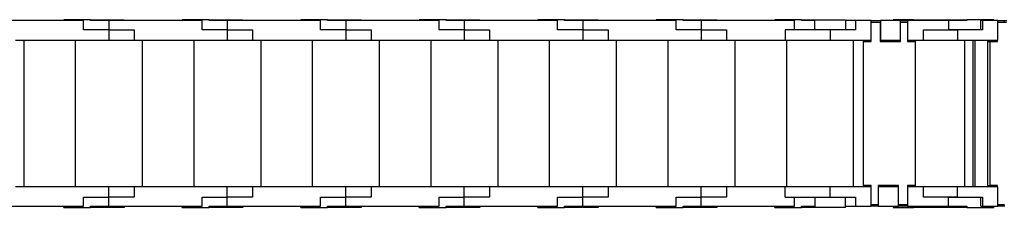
# Model space of a CAD drawing. Header units: inches. Extents: x 0 to 66, y 0 to 51.
# Tile 4 of 10: x 23.7 to 38.7, y 29.5 to 32.4. Entities that reach past the tile are written whole.
import ezdxf

# ---------------------------------------------------------------- set-up
doc = ezdxf.new("R2010")
doc.units = ezdxf.units.IN
doc.header["$LTSCALE"] = 6
doc.header["$MEASUREMENT"] = 0

msp = doc.modelspace()

# ---------------------------------------------------------------- linework, layer by layer
for p, q in [((24.373, 32.36), (24.373, 32.345)), ((24.783, 32.36), (24.373, 32.36)), ((24.783, 32.345), (24.783, 32.36)), ((24.783, 32.36), (24.964, 32.36)), ((24.964, 32.36), (24.964, 32.345)), ((24.964, 32.36), (25.298, 32.36)), ((25.298, 32.345), (25.298, 32.36)), ((26.184, 32.36), (26.184, 32.345)), ((26.594, 32.36), (26.184, 32.36)), ((26.594, 32.345), (26.594, 32.36)), ((26.594, 32.36), (26.775, 32.36)), ((26.775, 32.36), (26.775, 32.345)), ((26.775, 32.36), (27.109, 32.36)), ((27.109, 32.345), (27.109, 32.36)), ((27.995, 32.36), (27.995, 32.345)), ((28.405, 32.36), (27.995, 32.36)), ((28.405, 32.345), (28.405, 32.36)), ((28.405, 32.36), (28.586, 32.36)), ((28.586, 32.36), (28.586, 32.345)), ((28.586, 32.36), (28.92, 32.36)), ((28.92, 32.345), (28.92, 32.36)), ((29.806, 32.36), (29.806, 32.345)), ((30.216, 32.36), (29.806, 32.36)), ((30.216, 32.345), (30.216, 32.36)), ((30.216, 32.36), (30.397, 32.36)), ((30.397, 32.36), (30.397, 32.345)), ((30.397, 32.36), (30.731, 32.36)), ((30.731, 32.345), (30.731, 32.36)), ((31.617, 32.36), (31.617, 32.345)), ((32.027, 32.36), (31.617, 32.36)), ((32.027, 32.345), (32.027, 32.36)), ((32.027, 32.36), (32.208, 32.36)), ((32.208, 32.36), (32.208, 32.345)), ((32.208, 32.36), (32.542, 32.36)), ((32.542, 32.345), (32.542, 32.36)), ((33.428, 32.36), (33.428, 32.345)), ((33.838, 32.36), (33.428, 32.36)), ((33.838, 32.345), (33.838, 32.36)), ((33.838, 32.36), (34.019, 32.36)), ((34.019, 32.36), (34.019, 32.345)), ((34.019, 32.36), (34.354, 32.36)), ((34.354, 32.345), (34.354, 32.36)), ((35.239, 32.36), (35.239, 32.345)), ((35.649, 32.36), (35.239, 32.36)), ((35.649, 32.345), (35.649, 32.36)), ((35.649, 32.36), (35.83, 32.36)), ((35.83, 32.36), (35.83, 32.345)), ((35.83, 32.36), (35.85, 32.36)), ((35.85, 32.36), (36.322, 32.36)), ((35.85, 32.203), (35.85, 32.36)), ((36.322, 32.36), (36.322, 32.203)), ((37.05, 32.36), (37.05, 32.345)), ((37.362, 32.36), (37.05, 32.36)), ((37.362, 32.345), (37.362, 32.36)), ((37.362, 32.36), (37.541, 32.36)), ((37.541, 32.36), (37.608, 32.36)), ((37.541, 32.36), (37.541, 32.345)), ((37.608, 32.36), (37.661, 32.36)), ((37.608, 32.345), (37.608, 32.36)), ((37.661, 32.36), (37.661, 32.345)), ((37.661, 32.36), (37.665, 32.36)), ((37.665, 32.36), (37.995, 32.36)), ((37.665, 32.345), (37.665, 32.36)), ((37.995, 32.345), (37.995, 32.36)), ((37.995, 32.36), (38.176, 32.36)), ((38.176, 32.36), (38.176, 32.345)), ((38.586, 32.36), (38.176, 32.36)), ((38.586, 32.36), (38.586, 32.345)), ((24.676, 32.345), (23.251, 32.345)), ((24.676, 32.203), (24.676, 32.345)), ((25.062, 32.203), (24.676, 32.203)), ((25.062, 32.345), (24.783, 32.345)), ((25.062, 32.345), (25.062, 32.203)), ((26.487, 32.345), (25.062, 32.345)), ((25.062, 32.203), (25.448, 32.203)), ((25.062, 32.203), (25.062, 32.045)), ((25.448, 32.203), (25.448, 32.045)), ((26.487, 32.203), (26.487, 32.345)), ((26.873, 32.203), (26.487, 32.203)), ((26.873, 32.345), (26.594, 32.345)), ((26.873, 32.345), (26.873, 32.203)), ((28.298, 32.345), (26.873, 32.345)), ((26.873, 32.203), (27.259, 32.203)), ((26.873, 32.203), (26.873, 32.045)), ((27.259, 32.203), (27.259, 32.045)), ((28.298, 32.203), (28.298, 32.345)), ((28.684, 32.203), (28.298, 32.203)), ((28.684, 32.345), (28.405, 32.345)), ((28.684, 32.345), (28.684, 32.203)), ((30.109, 32.345), (28.684, 32.345)), ((28.684, 32.203), (29.07, 32.203)), ((28.684, 32.203), (28.684, 32.045)), ((29.07, 32.203), (29.07, 32.045)), ((30.109, 32.203), (30.109, 32.345)), ((30.495, 32.203), (30.109, 32.203)), ((30.495, 32.345), (30.216, 32.345)), ((30.495, 32.345), (30.495, 32.203)), ((31.92, 32.345), (30.495, 32.345)), ((30.495, 32.203), (30.881, 32.203)), ((30.495, 32.203), (30.495, 32.045)), ((30.881, 32.203), (30.881, 32.045)), ((31.92, 32.203), (31.92, 32.345)), ((32.306, 32.203), (31.92, 32.203)), ((32.306, 32.345), (32.027, 32.345)), ((32.306, 32.345), (32.306, 32.203)), ((33.731, 32.345), (32.306, 32.345)), ((32.306, 32.203), (32.692, 32.203)), ((32.306, 32.203), (32.306, 32.045)), ((32.692, 32.203), (32.692, 32.045)), ((33.731, 32.203), (33.731, 32.345)), ((34.117, 32.203), (33.731, 32.203)), ((34.117, 32.345), (33.838, 32.345)), ((34.117, 32.345), (34.117, 32.203)), ((35.542, 32.345), (34.117, 32.345)), ((34.117, 32.203), (34.503, 32.203)), ((34.117, 32.203), (34.117, 32.045)), ((34.503, 32.203), (34.503, 32.045)), ((35.397, 32.203), (35.397, 32.045)), ((36.086, 32.203), (35.397, 32.203)), ((35.542, 32.203), (35.542, 32.345)), ((35.85, 32.345), (35.649, 32.345)), ((36.086, 32.203), (36.086, 32.045)), ((36.472, 32.203), (36.086, 32.203)), ((36.472, 32.345), (36.322, 32.345)), ((36.712, 32.345), (36.472, 32.345)), ((36.472, 32.345), (36.472, 32.203)), ((36.712, 32.045), (36.712, 32.345)), ((36.712, 32.345), (36.854, 32.345)), ((36.712, 32.321), (36.853, 32.321)), ((36.712, 32.026), (36.712, 32.321)), ((36.853, 32.321), (36.853, 32.026)), ((36.854, 32.345), (36.854, 32.045)), ((37.161, 32.345), (36.854, 32.345)), ((37.161, 32.045), (37.161, 32.345)), ((37.161, 32.345), (37.271, 32.345)), ((37.161, 32.321), (37.271, 32.321)), ((37.161, 32.026), (37.161, 32.321)), ((37.271, 32.345), (37.271, 32.045)), ((37.897, 32.345), (37.271, 32.345)), ((37.271, 32.321), (37.271, 32.026)), ((37.511, 32.203), (37.897, 32.203)), ((37.511, 32.045), (37.511, 32.203)), ((37.897, 32.345), (37.897, 32.203)), ((38.176, 32.345), (37.897, 32.345)), ((37.897, 32.203), (38.035, 32.203)), ((38.035, 32.203), (37.897, 32.203)), ((38.035, 32.203), (38.035, 32.045)), ((38.413, 32.203), (38.035, 32.203)), ((38.391, 32.203), (38.391, 32.345)), ((38.413, 32.345), (38.391, 32.345)), ((38.413, 32.345), (38.413, 32.203)), ((38.648, 32.345), (38.413, 32.345)), ((38.648, 32.045), (38.648, 32.345)), ((38.648, 32.345), (38.744, 32.345)), ((38.648, 32.321), (38.783, 32.321)), ((38.744, 32.321), (38.744, 32.345)), ((38.744, 32.345), (38.787, 32.345)), ((23.637, 32.045), (25.062, 32.045)), ((23.763, 32.045), (23.763, 29.801)), ((23.763, 32.045), (24.55, 32.045)), ((23.877, 32.045), (23.877, 32.045)), ((23.987, 32.045), (23.987, 32.045)), ((24.295, 32.045), (24.295, 32.045)), ((24.436, 32.045), (24.436, 32.045)), ((24.55, 32.045), (24.55, 29.801)), ((25.062, 32.045), (25.448, 32.045)), ((25.448, 32.045), (26.873, 32.045)), ((25.574, 32.045), (25.574, 29.801)), ((25.574, 32.045), (26.361, 32.045)), ((25.688, 32.045), (25.688, 32.045)), ((25.798, 32.045), (25.798, 32.045)), ((26.106, 32.045), (26.106, 32.045)), ((26.247, 32.045), (26.247, 32.045)), ((26.361, 32.045), (26.361, 29.801)), ((26.873, 32.045), (27.259, 32.045)), ((27.259, 32.045), (28.684, 32.045)), ((27.385, 32.045), (27.385, 29.801)), ((27.385, 32.045), (28.172, 32.045)), ((27.499, 32.045), (27.499, 32.045)), ((27.609, 32.045), (27.609, 32.045)), ((27.917, 32.045), (27.917, 32.045)), ((28.058, 32.045), (28.058, 32.045)), ((28.172, 32.045), (28.172, 29.801)), ((28.684, 32.045), (29.07, 32.045)), ((29.07, 32.045), (30.495, 32.045)), ((29.196, 32.045), (29.983, 32.045)), ((29.196, 32.045), (29.196, 29.801)), ((29.31, 32.045), (29.31, 32.045)), ((29.42, 32.045), (29.42, 32.045)), ((29.728, 32.045), (29.728, 32.045)), ((29.869, 32.045), (29.869, 32.045)), ((29.983, 32.045), (29.983, 29.801)), ((30.495, 32.045), (30.881, 32.045)), ((30.881, 32.045), (32.306, 32.045)), ((31.007, 32.045), (31.007, 29.801)), ((31.007, 32.045), (31.794, 32.045)), ((31.121, 32.045), (31.121, 32.045)), ((31.231, 32.045), (31.231, 32.045)), ((31.539, 32.045), (31.539, 32.045)), ((31.68, 32.045), (31.68, 32.045)), ((31.794, 32.045), (31.794, 29.801)), ((32.306, 32.045), (32.692, 32.045)), ((32.692, 32.045), (34.117, 32.045)), ((32.818, 32.045), (33.605, 32.045)), ((32.818, 32.045), (32.818, 29.801)), ((32.932, 32.045), (32.932, 32.045)), ((33.042, 32.045), (33.042, 32.045)), ((33.35, 32.045), (33.35, 32.045)), ((33.491, 32.045), (33.491, 32.045)), ((33.605, 32.045), (33.605, 29.801)), ((34.117, 32.045), (34.503, 32.045)), ((34.503, 32.045), (35.397, 32.045)), ((34.629, 32.045), (35.417, 32.045)), ((34.629, 32.045), (34.629, 29.801)), ((34.743, 32.045), (34.743, 32.045)), ((34.853, 32.045), (34.853, 32.045)), ((35.161, 32.045), (35.161, 32.045)), ((35.302, 32.045), (35.302, 32.045)), ((35.397, 32.045), (36.086, 32.045)), ((35.417, 32.045), (35.417, 29.801)), ((36.086, 32.045), (36.712, 32.045)), ((36.44, 32.045), (36.44, 29.801)), ((36.44, 32.045), (36.598, 32.045)), ((36.554, 32.045), (36.554, 32.045)), ((36.598, 32.045), (36.598, 32.026)), ((36.598, 32.045), (36.712, 32.045)), ((36.598, 29.821), (36.598, 32.026)), ((36.598, 32.026), (36.712, 32.026)), ((36.665, 32.045), (36.665, 32.045)), ((36.712, 32.045), (36.712, 32.045)), ((36.853, 32.045), (37.161, 32.045)), ((36.854, 32.045), (36.853, 32.045)), ((36.853, 32.026), (37.161, 32.026)), ((36.854, 32.045), (37.161, 32.045)), ((36.972, 32.045), (36.972, 32.045)), ((37.113, 32.045), (37.113, 32.045)), ((37.161, 32.045), (37.161, 32.045)), ((37.271, 32.045), (37.385, 32.045)), ((37.271, 32.045), (37.511, 32.045)), ((37.271, 32.045), (37.271, 32.045)), ((37.271, 32.026), (37.385, 32.026)), ((37.385, 32.045), (37.385, 32.026)), ((37.385, 32.026), (37.385, 29.821)), ((37.511, 32.045), (38.035, 32.045)), ((38.035, 32.045), (38.648, 32.045)), ((38.14, 32.045), (38.14, 29.801)), ((38.14, 32.045), (38.269, 32.045)), ((38.269, 32.045), (38.269, 29.801)), ((38.269, 32.045), (38.296, 32.045)), ((38.296, 32.045), (38.296, 29.801)), ((38.296, 32.045), (38.605, 32.045)), ((38.433, 32.045), (38.433, 32.045)), ((38.493, 32.026), (38.493, 29.821)), ((38.493, 32.026), (38.532, 32.026)), ((38.532, 29.821), (38.532, 32.026)), ((38.532, 32.026), (38.644, 32.026)), ((38.542, 32.045), (38.542, 32.045)), ((38.574, 32.045), (38.574, 32.045)), ((38.605, 32.045), (38.605, 32.026)), ((38.644, 32.026), (38.644, 32.045)), ((25.062, 29.801), (23.637, 29.801)), ((25.062, 29.644), (25.062, 29.801)), ((25.448, 29.801), (25.062, 29.801)), ((26.873, 29.801), (25.448, 29.801)), ((25.448, 29.801), (25.448, 29.644)), ((26.873, 29.644), (26.873, 29.801)), ((27.259, 29.801), (26.873, 29.801)), ((27.259, 29.801), (27.259, 29.644)), ((28.684, 29.801), (27.259, 29.801)), ((28.684, 29.644), (28.684, 29.801)), ((29.07, 29.801), (28.684, 29.801)), ((29.07, 29.801), (29.07, 29.644)), ((30.495, 29.801), (29.07, 29.801)), ((30.495, 29.644), (30.495, 29.801)), ((30.881, 29.801), (30.495, 29.801)), ((32.306, 29.801), (30.881, 29.801)), ((30.881, 29.801), (30.881, 29.644)), ((32.306, 29.644), (32.306, 29.801)), ((32.692, 29.801), (32.306, 29.801)), ((34.117, 29.801), (32.692, 29.801)), ((32.692, 29.801), (32.692, 29.644)), ((34.117, 29.644), (34.117, 29.801)), ((34.503, 29.801), (34.117, 29.801)), ((35.397, 29.801), (34.503, 29.801)), ((34.503, 29.801), (34.503, 29.644)), ((35.397, 29.644), (35.397, 29.801)), ((36.086, 29.801), (35.397, 29.801)), ((36.086, 29.644), (36.086, 29.801)), ((36.712, 29.801), (36.086, 29.801)), ((36.712, 29.821), (36.598, 29.821)), ((36.598, 29.821), (36.598, 29.801)), ((36.712, 29.526), (36.712, 29.821)), ((36.712, 29.502), (36.712, 29.801)), ((36.712, 29.801), (36.712, 29.801)), ((37.129, 29.821), (36.822, 29.821)), ((36.822, 29.821), (36.822, 29.526)), ((36.822, 29.801), (36.822, 29.502)), ((37.129, 29.801), (36.822, 29.801)), ((36.822, 29.801), (36.822, 29.801)), ((37.129, 29.526), (37.129, 29.821)), ((37.129, 29.502), (37.129, 29.801)), ((37.129, 29.801), (37.129, 29.801)), ((37.385, 29.821), (37.271, 29.821)), ((37.271, 29.821), (37.271, 29.526)), ((37.271, 29.801), (37.271, 29.502)), ((37.511, 29.801), (37.271, 29.801)), ((37.271, 29.801), (37.271, 29.801)), ((37.385, 29.821), (37.385, 29.801)), ((37.511, 29.644), (37.511, 29.801)), ((38.035, 29.801), (37.511, 29.801)), ((38.035, 29.644), (38.035, 29.801)), ((38.648, 29.801), (38.035, 29.801)), ((38.493, 29.821), (38.532, 29.821)), ((38.644, 29.821), (38.532, 29.821)), ((38.605, 29.821), (38.605, 29.801)), ((38.644, 29.801), (38.644, 29.821)), ((38.648, 29.502), (38.648, 29.801)), ((23.251, 29.502), (24.676, 29.502)), ((24.373, 29.486), (24.373, 29.502)), ((24.676, 29.644), (25.062, 29.644)), ((24.676, 29.502), (24.676, 29.644)), ((24.783, 29.486), (24.783, 29.502)), ((24.783, 29.502), (25.062, 29.502)), ((24.964, 29.502), (24.964, 29.486)), ((25.062, 29.502), (25.062, 29.644)), ((25.448, 29.644), (25.062, 29.644)), ((25.062, 29.502), (26.487, 29.502)), ((25.298, 29.502), (25.298, 29.486)), ((26.184, 29.486), (26.184, 29.502)), ((26.487, 29.644), (26.873, 29.644)), ((26.487, 29.502), (26.487, 29.644)), ((26.594, 29.486), (26.594, 29.502)), ((26.594, 29.502), (26.873, 29.502)), ((26.775, 29.502), (26.775, 29.486)), ((26.873, 29.502), (26.873, 29.644)), ((27.259, 29.644), (26.873, 29.644)), ((26.873, 29.502), (28.298, 29.502)), ((27.109, 29.502), (27.109, 29.486)), ((27.995, 29.486), (27.995, 29.502)), ((28.298, 29.644), (28.684, 29.644)), ((28.298, 29.502), (28.298, 29.644)), ((28.405, 29.486), (28.405, 29.502)), ((28.405, 29.502), (28.684, 29.502)), ((28.586, 29.502), (28.586, 29.486)), ((28.684, 29.502), (28.684, 29.644)), ((29.07, 29.644), (28.684, 29.644)), ((28.684, 29.502), (30.109, 29.502)), ((28.92, 29.502), (28.92, 29.486)), ((29.806, 29.486), (29.806, 29.502)), ((30.109, 29.644), (30.495, 29.644)), ((30.109, 29.502), (30.109, 29.644)), ((30.216, 29.486), (30.216, 29.502)), ((30.216, 29.502), (30.495, 29.502)), ((30.397, 29.502), (30.397, 29.486)), ((30.495, 29.502), (30.495, 29.644)), ((30.881, 29.644), (30.495, 29.644)), ((30.495, 29.502), (31.92, 29.502)), ((30.731, 29.502), (30.731, 29.486)), ((31.617, 29.486), (31.617, 29.502)), ((31.92, 29.644), (32.306, 29.644)), ((31.92, 29.502), (31.92, 29.644)), ((32.027, 29.486), (32.027, 29.502)), ((32.027, 29.502), (32.306, 29.502)), ((32.208, 29.502), (32.208, 29.486)), ((32.306, 29.502), (32.306, 29.644)), ((32.692, 29.644), (32.306, 29.644)), ((32.306, 29.502), (33.731, 29.502)), ((32.542, 29.502), (32.542, 29.486)), ((33.428, 29.486), (33.428, 29.502)), ((33.731, 29.644), (34.117, 29.644)), ((33.731, 29.502), (33.731, 29.644)), ((33.838, 29.486), (33.838, 29.502)), ((33.838, 29.502), (34.117, 29.502)), ((34.019, 29.502), (34.019, 29.486)), ((34.117, 29.502), (34.117, 29.644)), ((34.503, 29.644), (34.117, 29.644)), ((34.117, 29.502), (35.542, 29.502)), ((34.354, 29.502), (34.354, 29.486)), ((35.239, 29.486), (35.239, 29.502)), ((35.397, 29.644), (36.086, 29.644)), ((35.542, 29.502), (35.542, 29.644)), ((35.649, 29.486), (35.649, 29.502)), ((35.649, 29.502), (35.85, 29.502)), ((35.83, 29.502), (35.83, 29.486)), ((35.85, 29.644), (35.85, 29.486)), ((36.086, 29.644), (36.472, 29.644)), ((36.322, 29.486), (36.322, 29.644)), ((36.322, 29.502), (36.472, 29.502)), ((36.472, 29.644), (36.472, 29.502)), ((36.472, 29.502), (36.712, 29.502)), ((36.822, 29.526), (36.712, 29.526)), ((36.822, 29.502), (36.712, 29.502)), ((36.822, 29.502), (37.129, 29.502)), ((37.05, 29.502), (37.05, 29.486)), ((37.271, 29.526), (37.129, 29.526)), ((37.271, 29.502), (37.129, 29.502)), ((37.271, 29.502), (37.897, 29.502)), ((37.362, 29.486), (37.362, 29.502)), ((37.897, 29.644), (37.511, 29.644)), ((37.541, 29.502), (37.541, 29.486)), ((37.608, 29.486), (37.608, 29.502)), ((37.661, 29.502), (37.661, 29.486)), ((37.665, 29.502), (37.665, 29.486)), ((37.897, 29.502), (37.897, 29.644)), ((38.035, 29.644), (37.897, 29.644)), ((37.897, 29.644), (38.035, 29.644)), ((37.897, 29.502), (38.176, 29.502)), ((37.995, 29.486), (37.995, 29.502)), ((38.035, 29.644), (38.413, 29.644)), ((38.176, 29.502), (38.176, 29.486)), ((38.391, 29.502), (38.391, 29.644)), ((38.391, 29.502), (38.413, 29.502)), ((38.413, 29.644), (38.413, 29.502)), ((38.413, 29.502), (38.648, 29.502)), ((38.586, 29.486), (38.586, 29.502)), ((38.752, 29.526), (38.648, 29.526)), ((38.713, 29.502), (38.648, 29.502)), ((38.713, 29.526), (38.713, 29.502)), ((38.756, 29.502), (38.713, 29.502)), ((24.373, 29.486), (24.783, 29.486)), ((24.964, 29.486), (24.783, 29.486)), ((25.298, 29.486), (24.964, 29.486)), ((26.184, 29.486), (26.594, 29.486)), ((26.775, 29.486), (26.594, 29.486)), ((27.109, 29.486), (26.775, 29.486)), ((27.995, 29.486), (28.405, 29.486)), ((28.586, 29.486), (28.405, 29.486)), ((28.92, 29.486), (28.586, 29.486)), ((29.806, 29.486), (30.216, 29.486)), ((30.397, 29.486), (30.216, 29.486)), ((30.731, 29.486), (30.397, 29.486)), ((31.617, 29.486), (32.027, 29.486)), ((32.208, 29.486), (32.027, 29.486)), ((32.542, 29.486), (32.208, 29.486)), ((33.428, 29.486), (33.838, 29.486)), ((34.019, 29.486), (33.838, 29.486)), ((34.354, 29.486), (34.019, 29.486)), ((35.239, 29.486), (35.649, 29.486)), ((35.83, 29.486), (35.649, 29.486)), ((35.85, 29.486), (35.83, 29.486)), ((36.322, 29.486), (35.85, 29.486)), ((37.05, 29.486), (37.362, 29.486)), ((37.541, 29.486), (37.362, 29.486)), ((37.608, 29.486), (37.541, 29.486)), ((37.661, 29.486), (37.608, 29.486)), ((37.665, 29.486), (37.661, 29.486)), ((37.995, 29.486), (37.665, 29.486)), ((38.176, 29.486), (37.995, 29.486)), ((38.176, 29.486), (38.586, 29.486))]:
    msp.add_line(p, q)

doc.saveas('drawing.dxf')
